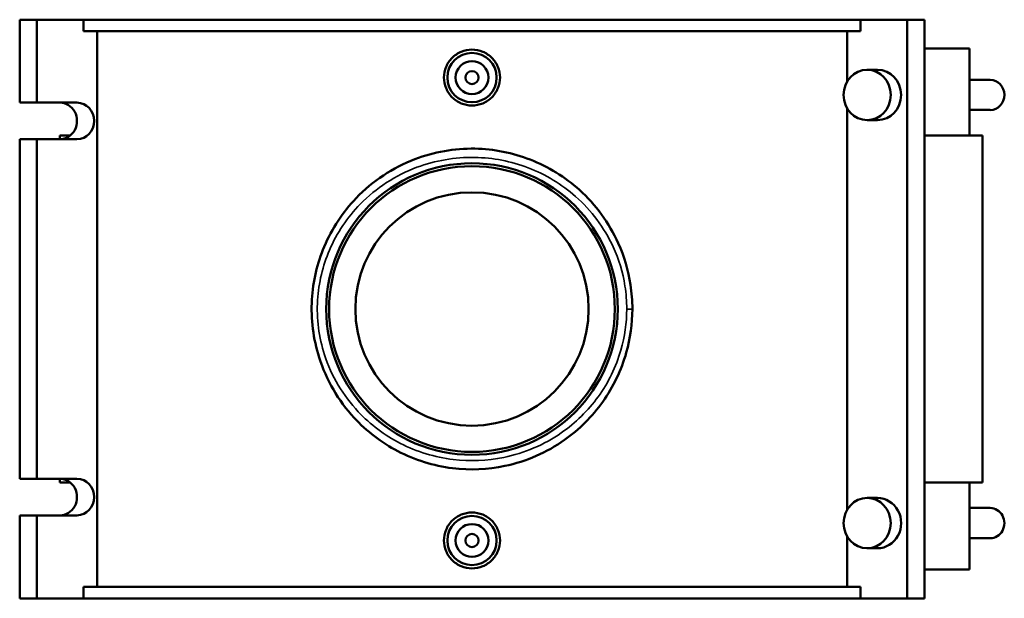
# Model space of a CAD drawing. Header units: inches. Extents: x -0.9 to 56.6, y -1.4 to 51.6.
# Tile 4 of 5: x 15.9 to 27.7, y 32.6 to 39.6. Entities that reach past the tile are written whole.
import ezdxf

# ---------------------------------------------------------------- set-up
doc = ezdxf.new("R2010")
doc.units = ezdxf.units.IN
doc.header["$MEASUREMENT"] = 0
doc.layers.add('Visible (ANSI)', color=7, linetype='Continuous', lineweight=50)
doc.layers.add('Visible Narrow (ANSI)', color=7, linetype='Continuous', lineweight=35)

msp = doc.modelspace()

# ---------------------------------------------------------------- linework, layer by layer
at = {"layer": 'Visible (ANSI)'}
for p, q in [((15.876, 39.56), (15.876, 38.567)), ((15.876, 39.56), (16.082, 39.56)), ((16.082, 39.56), (16.639, 39.56)), ((16.082, 39.56), (16.082, 38.567)), ((16.639, 39.422), (16.639, 39.56)), ((16.639, 39.56), (25.947, 39.56)), ((25.947, 39.56), (25.947, 39.422)), ((26.505, 39.56), (25.947, 39.56)), ((26.505, 39.56), (26.505, 32.63)), ((26.711, 39.56), (26.505, 39.56)), ((26.711, 39.56), (26.711, 32.63)), ((16.639, 39.422), (25.947, 39.422)), ((16.802, 39.422), (16.802, 32.769)), ((25.785, 38.816), (25.785, 39.422)), ((27.251, 39.214), (26.711, 39.214)), ((27.251, 39.214), (27.251, 38.174)), ((26.026, 38.961), (26.15, 38.961)), ((27.251, 38.84), (27.499, 38.84)), ((15.876, 38.567), (16.082, 38.567)), ((16.082, 38.567), (16.562, 38.567)), ((25.785, 33.688), (25.785, 38.503)), ((27.251, 38.479), (27.499, 38.479)), ((26.026, 38.358), (26.15, 38.358)), ((15.876, 38.129), (15.876, 34.062)), ((16.082, 38.129), (15.876, 38.129)), ((16.082, 38.129), (16.082, 34.062)), ((16.562, 38.129), (16.082, 38.129)), ((16.482, 38.174), (16.355, 38.174)), ((16.355, 38.174), (16.355, 38.129)), ((27.406, 38.174), (26.711, 38.174)), ((27.406, 38.174), (27.406, 34.016)), ((15.876, 34.062), (16.082, 34.062)), ((16.082, 34.062), (16.562, 34.062)), ((16.355, 34.062), (16.355, 34.016)), ((16.355, 34.016), (16.482, 34.016)), ((26.711, 34.016), (27.406, 34.016)), ((27.251, 34.016), (27.251, 32.977)), ((26.15, 33.833), (26.026, 33.833)), ((15.876, 33.624), (15.876, 32.63)), ((16.082, 33.624), (15.876, 33.624)), ((16.082, 33.624), (16.082, 32.63)), ((16.562, 33.624), (16.082, 33.624)), ((27.499, 33.712), (27.251, 33.712)), ((25.785, 32.769), (25.785, 33.374)), ((27.499, 33.35), (27.251, 33.35)), ((26.15, 33.23), (26.026, 33.23)), ((26.711, 32.977), (27.251, 32.977)), ((16.639, 32.769), (25.947, 32.769)), ((16.639, 32.63), (16.639, 32.769)), ((25.947, 32.769), (25.947, 32.63)), ((15.876, 32.63), (16.082, 32.63)), ((16.082, 32.63), (16.639, 32.63)), ((16.639, 32.63), (25.947, 32.63)), ((26.505, 32.63), (25.947, 32.63)), ((26.711, 32.63), (26.505, 32.63))]:
    msp.add_line(p, q, dxfattribs=at)
for centre, radius in [((21.293, 38.867), 0.295), ((21.293, 38.867), 0.197), ((21.293, 38.867), 0.0787), ((21.293, 36.095), 1.746), ((21.293, 36.095), 1.711), ((21.293, 36.095), 1.397), ((21.293, 33.323), 0.295), ((21.293, 33.323), 0.197), ((21.293, 33.323), 0.0787)]:
    msp.add_circle(centre, radius, dxfattribs=at)
for centre, major_axis in [((26.026, 38.659), (0, -0.301)), ((26.026, 33.531), (0, 0.301))]:
    msp.add_ellipse(centre, major_axis=major_axis, ratio=0.939693, dxfattribs=at)
for centre, major_axis, start_param, end_param in [((26.15, 38.659), (0, 0.301), 3.141593, 6.283185), ((27.499, 38.659), (0, 0.181), 3.141593, 6.283185), ((16.356, 38.348), (0, -0.219), 0, 3.141593), ((16.562, 38.348), (0, 0.219), 3.141593, 6.283185), ((16.356, 33.843), (0, -0.219), 0, 3.141593), ((16.562, 33.843), (0, 0.219), 3.141593, 6.283185), ((26.15, 33.531), (0, -0.301), 0, 3.141593), ((27.499, 33.531), (0, -0.181), 0, 3.141593)]:
    msp.add_ellipse(centre, major_axis=major_axis, ratio=0.939693, start_param=start_param, end_param=end_param, dxfattribs=at)
for points, knots in [([(21.629, 38.867), (21.629, 38.825), (21.62, 38.78), (21.586, 38.698), (21.56, 38.66), (21.501, 38.601), (21.463, 38.575), (21.38, 38.541), (21.335, 38.533), (21.251, 38.533), (21.206, 38.541), (21.124, 38.575), (21.086, 38.601), (21.026, 38.66), (21, 38.698), (20.966, 38.78), (20.957, 38.825), (20.957, 38.91), (20.966, 38.954), (21, 39.037), (21.026, 39.075), (21.086, 39.134), (21.124, 39.16), (21.206, 39.194), (21.251, 39.202), (21.335, 39.202), (21.38, 39.194), (21.463, 39.16), (21.501, 39.134), (21.56, 39.075), (21.586, 39.037), (21.62, 38.954), (21.629, 38.91), (21.629, 38.867)], [0, 0, 0, 0, 0.320954, 0.320954, 0.641909, 0.641909, 0.962649, 0.962649, 1.283389, 1.283389, 1.604128, 1.604128, 1.924868, 1.924868, 2.245823, 2.245823, 2.566777, 2.566777, 2.887732, 2.887732, 3.208686, 3.208686, 3.529426, 3.529426, 3.850166, 3.850166, 4.170906, 4.170906, 4.491645, 4.491645, 4.8126, 4.8126, 5.133554, 5.133554, 5.133554, 5.133554]), ([(23.214, 36.095), (23.214, 36.193), (23.206, 36.29), (23.166, 36.558), (23.116, 36.726), (22.935, 37.127), (22.776, 37.345), (22.408, 37.677), (22.208, 37.8), (21.781, 37.967), (21.555, 38.012), (21.083, 38.02), (20.837, 37.977), (20.343, 37.789), (20.102, 37.628), (19.745, 37.256), (19.615, 37.058), (19.439, 36.642), (19.389, 36.427), (19.362, 35.974), (19.392, 35.738), (19.547, 35.246), (19.692, 34.999), (20.03, 34.632), (20.207, 34.496), (20.607, 34.287), (20.831, 34.217), (21.269, 34.163), (21.482, 34.173), (21.945, 34.27), (22.189, 34.377), (22.579, 34.652), (22.734, 34.807), (22.986, 35.163), (23.082, 35.363), (23.189, 35.743), (23.214, 35.919), (23.214, 36.095)], [-44.558105, -44.558105, -44.558105, -44.558105, -43.846501, -43.846501, -42.568326, -42.568326, -40.596776, -40.596776, -38.878961, -38.878961, -37.215655, -37.215655, -35.422174, -35.422174, -33.317583, -33.317583, -31.58355, -31.58355, -29.980992, -29.980992, -28.26382, -28.26382, -26.185844, -26.185844, -24.545459, -24.545459, -22.849253, -22.849253, -21.307914, -21.307914, -19.378825, -19.378825, -17.762623, -17.762623, -16.142037, -16.142037, -14.852702, -14.852702, -14.852702, -14.852702]), ([(21.629, 33.323), (21.629, 33.281), (21.62, 33.236), (21.586, 33.154), (21.56, 33.116), (21.501, 33.057), (21.463, 33.031), (21.38, 32.997), (21.335, 32.989), (21.251, 32.989), (21.206, 32.997), (21.124, 33.031), (21.086, 33.057), (21.026, 33.116), (21, 33.154), (20.966, 33.236), (20.957, 33.281), (20.957, 33.323), (20.957, 33.366), (20.966, 33.41), (21, 33.493), (21.026, 33.531), (21.086, 33.59), (21.124, 33.616), (21.206, 33.65), (21.251, 33.658), (21.335, 33.658), (21.38, 33.65), (21.463, 33.616), (21.501, 33.59), (21.56, 33.531), (21.586, 33.493), (21.62, 33.41), (21.629, 33.366), (21.629, 33.323)], [2.566777, 2.566777, 2.566777, 2.566777, 2.887732, 2.887732, 3.208686, 3.208686, 3.529426, 3.529426, 3.850166, 3.850166, 4.170906, 4.170906, 4.491645, 4.491645, 4.8126, 4.8126, 5.133554, 5.133554, 5.133554, 5.454509, 5.454509, 5.775463, 5.775463, 6.096203, 6.096203, 6.416943, 6.416943, 6.737683, 6.737683, 7.058422, 7.058422, 7.379377, 7.379377, 7.700331, 7.700331, 7.700331, 7.700331])]:
    msp.add_open_spline(points, degree=3, knots=knots, dxfattribs=at)
at = {"layer": 'Visible Narrow (ANSI)'}
msp.add_line((23.152, 36.095), (23.214, 36.095), dxfattribs=at)
msp.add_open_spline([(23.146, 36.095), (23.146, 35.929), (23.123, 35.763), (23.019, 35.403), (22.927, 35.213), (22.684, 34.878), (22.534, 34.731), (22.158, 34.47), (21.922, 34.369), (21.476, 34.277), (21.27, 34.269), (20.847, 34.319), (20.631, 34.386), (20.246, 34.583), (20.075, 34.712), (19.748, 35.059), (19.609, 35.293), (19.459, 35.757), (19.43, 35.981), (19.456, 36.409), (19.505, 36.612), (19.674, 37.006), (19.8, 37.193), (20.144, 37.545), (20.377, 37.697), (20.853, 37.874), (21.09, 37.915), (21.545, 37.907), (21.763, 37.865), (22.175, 37.707), (22.368, 37.59), (22.724, 37.277), (22.877, 37.07), (23.051, 36.692), (23.1, 36.533), (23.139, 36.279), (23.146, 36.187), (23.146, 36.095)], degree=3, knots=[14.852702, 14.852702, 14.852702, 14.852702, 16.142037, 16.142037, 17.762623, 17.762623, 19.378825, 19.378825, 21.307914, 21.307914, 22.849253, 22.849253, 24.545459, 24.545459, 26.185844, 26.185844, 28.26382, 28.26382, 29.980992, 29.980992, 31.58355, 31.58355, 33.317583, 33.317583, 35.422174, 35.422174, 37.215655, 37.215655, 38.878961, 38.878961, 40.596776, 40.596776, 42.568326, 42.568326, 43.846501, 43.846501, 44.558105, 44.558105, 44.558105, 44.558105], dxfattribs=at)

doc.saveas('drawing.dxf')
